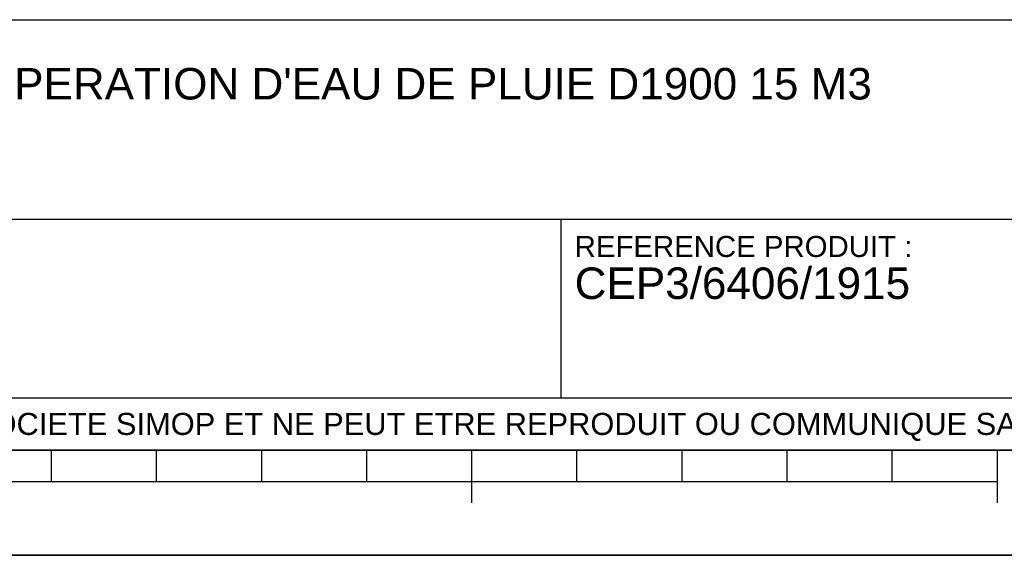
# Model space of a CAD drawing. Header units: millimetres. Extents: x 0 to 297, y 0 to 210.
# Tile 12 of 23: x 155 to 249, y 0 to 51. Entities that reach past the tile are written whole.
import ezdxf

# ---------------------------------------------------------------- set-up
doc = ezdxf.new("R2010")
doc.units = ezdxf.units.MM
doc.header["$LTSCALE"] = 16.335
doc.layers.get('0').update_dxf_attribs({"linetype": 'CONTINUOUS'})
doc.styles.get("Standard").update_dxf_attribs({"font": 'arial.ttf'})

# ---------------------------------------------------------------- blocks, each defined once
blk = doc.blocks.new('MARGEA4_BL0', base_point=(148.514, 105.014))
at = {"color": 7, "linetype": 'Continuous'}
for p, q in [((287.014, 10.014), (10.014, 10.014)), ((158.514, 7.014), (158.514, 10.014)), ((168.514, 7.014), (168.514, 10.014)), ((178.514, 7.014), (178.514, 10.014)), ((188.514, 7.014), (188.514, 10.014)), ((198.514, 5.014), (198.514, 10.014)), ((208.514, 7.014), (208.514, 10.014)), ((218.514, 7.014), (218.514, 10.014)), ((228.514, 7.014), (228.514, 10.014)), ((238.514, 7.014), (238.514, 10.014)), ((248.514, 5.014), (248.514, 10.014)), ((248.514, 7.014), (48.514, 7.014)), ((297.014, 0.014), (0.014, 0.014)), ((297.014, 0.014), (0.014, 0.014))]:
    blk.add_line(p, q, dxfattribs=at)
blk = doc.blocks.new('*T6')
at = {"color": 2, "linetype": 'Continuous'}
for p, q in [((0, 0), (0, 41)), ((0, 41), (190, 41)), ((25, 22), (25, 41)), ((170, 5), (170, 41)), ((190, 0), (190, 41)), ((0, 31.5), (25, 31.5)), ((0, 22), (190, 22)), ((110, 5), (110, 22)), ((170, 15), (190, 15)), ((0, 5), (190, 5)), ((0, 0), (190, 0))]:
    blk.add_line(p, q, dxfattribs=at)
at = {"color": 5, "linetype": 'Continuous', "line_spacing_factor": 0.9}
for s, insert, char_height, width, attachment_point in [('ECHELLE :\\P\\H2.5;1:50', (1.28, 39.4), 2, 28.52045, 1), ("TITRE :\\P\\H3.0;CUVE DE RECUPERATION D'EAU DE PLUIE D1900 15 M3\\P\\H2.0; \\P \\P ", (26.28, 39.4), 2, 226.171, 1), ('A4', (180, 34), 5, 17.0632, 2), ('REFERENCE PRODUIT :\\P\\H3.0;CEP3/6406/1915', (111.28, 20.4), 2, 64.13383, 1), ('FR', (180, 20), 3, 11.15242, 2), ('FOLIO :  \\P\\H3.0;1/1', (180, 12.812), 1.5, 17.19703, 2), ('CE PLAN EST LA PROPRIETE DE LA SOCIETE SIMOP ET NE PEUT ETRE REPRODUIT OU COMMUNIQUE SANS SON AUTORISATION', (95, 3.55), 2.1, 368.8974, 2)]:
    blk.add_mtext(s, dxfattribs=dict(at, insert=insert, char_height=char_height, width=width, attachment_point=attachment_point))

msp = doc.modelspace()

# ---------------------------------------------------------------- linework, layer by layer
at = {"color": 7, "linetype": 'Continuous'}
msp.add_line((0, 0), (297, 0), dxfattribs=at)

# ---------------------------------------------------------------- block references
at = {"color": 2, "linetype": 'Continuous'}
msp.add_blockref('MARGEA4_BL0', (148.514, 105.014), dxfattribs=at)
msp.add_blockref('*T6', (97.014, 10.014))

doc.saveas('drawing.dxf')
